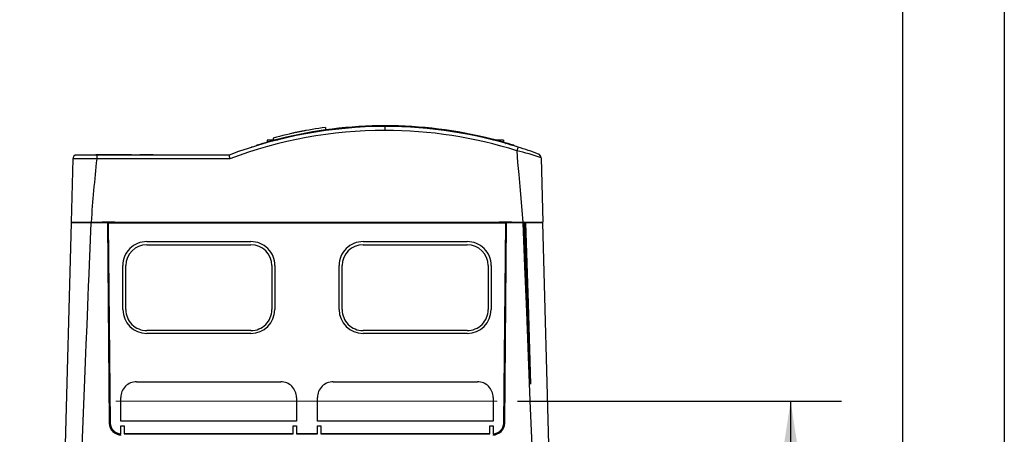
# Model space of a CAD drawing. Header units: millimetres. Extents: x 0 to 1118, y 0 to 864.
# Tile 25 of 42: x 872 to 1118, y 341 to 445. Entities that reach past the tile are written whole.
import ezdxf

# ---------------------------------------------------------------- set-up
doc = ezdxf.new("R2010")
doc.units = ezdxf.units.MM
doc.header["$LTSCALE"] = 4
doc.layers.add('DIMENSIONS', color=140, linetype='Continuous', lineweight=25)
doc.layers.add('TEXT', color=140, linetype='Continuous', lineweight=25)
doc.styles.add('SLDTEXTSTYLE0', font='TXT', dxfattribs={"width": 0.7})
doc.dimstyles.new('SLDDIMSTYLE1', dxfattribs={"dimtxt": 8.632031, "dimasz": 13.208, "dimexe": 0, "dimexo": 0.0625, "dimgap": 2.158008, "dimtad": 0, "dimtih": 1, "dimtoh": 1, "dimlfac": 1, "dimrnd": 1e-09, "dimzin": 12, "dimdsep": 46, "dimtxsty": 'SLDTEXTSTYLE0', "dimsah": 1, "dimcen": 0.09, "dimadec": 0, "dimazin": 3, "dimtfac": 1, "dimtofl": 0, "dimtmove": 0, "dimatfit": 3, "dimfxl": 0, "dimfrac": 2, "dimtolj": 1, "dimtzin": 12, "dimarcsym": 0})

# ---------------------------------------------------------------- blocks, each defined once
blk = doc.blocks.new('_D_23')
at = {"layer": 'DIMENSIONS'}
for p, q in [((996.11, 349.66), (1076.96, 349.66)), ((1064.26, 349.66), (1064.26, 269.51)), ((1051.44, 253.86), (1048.54, 253.86)), ((1048.54, 253.86), (1048.54, 240.14)), ((1077.09, 253.86), (1079.99, 253.86)), ((1079.99, 253.86), (1079.99, 240.14)), ((1048.54, 240.14), (1051.44, 240.14)), ((1079.99, 240.14), (1077.09, 240.14)), ((1064.26, 158.06), (1064.26, 238.21)), ((876.87, 158.06), (1076.96, 158.06))]:
    blk.add_line(p, q, dxfattribs=at)
for points in [[(1064.26, 349.66), (1062.23, 336.45), (1066.3, 336.45)], [(1064.26, 158.06), (1066.3, 171.27), (1062.23, 171.27)]]:
    blk.add_solid(points, dxfattribs=at)
at = {"layer": 'DIMENSIONS', "char_height": 8.467, "attachment_point": 1, "style": 'SLDTEXTSTYLE0'}
for s, insert in [('191.6', (1047.85, 266.7)), ('7.54', (1051.44, 251.05))]:
    blk.add_mtext(s, dxfattribs=dict(at, insert=insert))

msp = doc.modelspace()

# ---------------------------------------------------------------- linework, layer by layer
at = {"color": 7, "linetype": 'Continuous'}
msp.add_line((1117.61, 863.611), (1117.61, 0.011), dxfattribs=at)
for p, q in [((948.097, 418.093), (948.097, 417.465)), ((963.013, 417.349), (963.013, 418.323)), ((963.075, 418.508), (963.075, 418.311)), ((935.067, 415.457), (935.067, 414.946)), ((939.852, 416.633), (939.852, 416.62)), ((940.142, 416.695), (940.142, 416.682)), ((940.321, 416.72), (940.321, 416.734)), ((940.859, 416.849), (940.859, 416.836)), ((942.302, 417.125), (942.302, 417.138)), ((942.839, 417.242), (942.839, 417.229)), ((943.019, 417.263), (943.019, 417.276)), ((943.308, 417.33), (943.308, 417.317)), ((933.575, 414.946), (933.575, 414.397)), ((935.572, 414.946), (933.575, 414.946)), ((936.323, 414.946), (936.006, 414.946)), ((990.029, 414.946), (989.85, 414.946)), ((992.575, 414.946), (990.589, 414.946)), ((992.575, 414.946), (992.575, 414.397)), ((891.014, 411.208), (886.034, 411.208)), ((891.178, 411.209), (890.832, 411.209)), ((891.014, 411.208), (891.014, 410.234)), ((924.094, 411.208), (891.014, 411.208)), ((891.178, 411.208), (891.178, 411.209)), ((891.593, 411.209), (891.178, 411.209)), ((891.593, 411.208), (891.593, 411.209)), ((894.154, 411.209), (891.593, 411.209)), ((894.154, 411.209), (894.154, 411.208)), ((894.533, 411.209), (894.154, 411.209)), ((894.533, 411.208), (894.533, 411.209)), ((894.915, 411.209), (894.533, 411.209)), ((894.915, 411.208), (894.915, 411.209)), ((895.226, 411.209), (894.915, 411.209)), ((895.226, 411.208), (895.226, 411.209)), ((895.469, 411.209), (895.226, 411.209)), ((895.469, 411.208), (895.469, 411.209)), ((895.677, 411.209), (895.469, 411.209)), ((895.677, 411.208), (895.677, 411.209)), ((895.815, 411.209), (895.677, 411.209)), ((895.815, 411.208), (895.815, 411.209)), ((895.849, 411.209), (895.815, 411.209)), ((895.849, 411.208), (895.849, 411.209)), ((897.579, 411.209), (895.849, 411.209)), ((899.691, 411.209), (897.579, 411.209)), ((897.579, 411.208), (897.579, 411.209)), ((899.691, 411.208), (899.691, 411.209)), ((899.691, 411.209), (900.322, 411.209)), ((900.322, 411.209), (900.322, 411.208)), ((901.769, 411.208), (901.769, 411.209)), ((901.781, 411.209), (901.769, 411.209)), ((901.781, 411.208), (901.781, 411.209)), ((901.829, 411.209), (901.781, 411.209)), ((901.829, 411.208), (901.829, 411.209)), ((901.887, 411.209), (901.829, 411.209)), ((901.887, 411.208), (901.887, 411.209)), ((901.982, 411.209), (901.887, 411.209)), ((901.982, 411.208), (901.982, 411.209)), ((902.089, 411.209), (901.982, 411.209)), ((902.089, 411.208), (902.089, 411.209)), ((902.208, 411.209), (902.089, 411.209)), ((902.208, 411.208), (902.208, 411.209)), ((902.35, 411.209), (902.208, 411.209)), ((902.35, 411.208), (902.35, 411.209)), ((903.226, 411.209), (902.35, 411.209)), ((903.226, 411.209), (903.226, 411.208)), ((903.356, 411.209), (903.226, 411.209)), ((903.356, 411.208), (903.356, 411.209)), ((903.486, 411.209), (903.356, 411.209)), ((903.486, 411.208), (903.486, 411.209)), ((903.592, 411.209), (903.486, 411.209)), ((903.592, 411.208), (903.592, 411.209)), ((903.676, 411.209), (903.592, 411.209)), ((903.676, 411.208), (903.676, 411.209)), ((903.747, 411.209), (903.676, 411.209)), ((903.747, 411.208), (903.747, 411.209)), ((903.794, 411.209), (903.747, 411.209)), ((903.794, 411.208), (903.794, 411.209)), ((903.805, 411.209), (903.794, 411.209)), ((903.805, 411.208), (903.805, 411.209)), ((904.397, 411.209), (903.805, 411.209)), ((904.397, 411.208), (904.397, 411.209)), ((905.12, 411.209), (904.397, 411.209)), ((905.12, 411.208), (905.12, 411.209)), ((1001.949, 410.535), (1002.37, 394.458)), ((885.034, 410.234), (884.621, 394.458)), ((924.277, 410.234), (891.014, 410.234)), ((884.61, 394.258), (882.28, 305.258)), ((889.608, 394.258), (884.61, 394.258)), ((884.621, 394.458), (889.619, 394.458)), ((884.737, 394.258), (884.742, 394.458)), ((893.71, 394.258), (889.608, 394.258)), ((889.619, 394.458), (997.372, 394.458)), ((892.466, 394.325), (892.396, 394.408)), ((895.516, 394.408), (892.396, 394.408)), ((892.396, 394.258), (892.396, 394.408)), ((892.466, 394.325), (893.816, 394.325)), ((892.466, 394.258), (892.466, 394.325)), ((893.71, 394.258), (894.146, 344.232)), ((893.71, 394.258), (893.873, 394.258)), ((893.874, 394.258), (893.816, 394.325)), ((893.816, 394.325), (893.817, 394.258)), ((894.386, 344.19), (893.873, 394.258)), ((893.874, 394.258), (894.387, 344.19)), ((893.874, 394.258), (993.159, 394.258)), ((895.556, 394.361), (895.516, 394.408)), ((895.556, 394.361), (908.516, 394.361)), ((908.558, 394.312), (908.516, 394.361)), ((978.475, 394.312), (908.558, 394.312)), ((909.625, 394.312), (909.621, 394.458)), ((977.367, 394.312), (977.37, 394.458)), ((978.516, 394.361), (978.475, 394.312)), ((978.516, 394.361), (991.477, 394.361)), ((991.517, 394.408), (991.477, 394.361)), ((994.637, 394.408), (991.517, 394.408)), ((993.16, 394.258), (992.646, 344.19)), ((992.646, 344.19), (993.159, 394.258)), ((992.873, 344.232), (993.31, 394.258)), ((993.216, 394.325), (993.159, 394.258)), ((993.16, 394.258), (993.31, 394.258)), ((993.216, 394.258), (993.216, 394.325)), ((993.216, 394.325), (994.566, 394.325)), ((997.412, 394.258), (993.31, 394.258)), ((994.637, 394.408), (994.566, 394.325)), ((994.566, 394.325), (994.566, 394.258)), ((994.637, 394.408), (994.637, 394.258)), ((997.372, 394.458), (1002.37, 394.458)), ((997.768, 394.258), (997.412, 394.258)), ((997.768, 394.258), (998.107, 394.258)), ((1002.41, 394.258), (998.107, 394.258)), ((1002.264, 394.458), (1002.269, 394.258)), ((1004.74, 305.258), (1002.41, 394.258)), ((903.516, 389.567), (929.516, 389.567)), ((903.516, 388.782), (929.516, 388.782)), ((957.516, 389.567), (983.516, 389.567)), ((957.516, 388.782), (983.516, 388.782)), ((897.55, 372.57), (897.533, 383.573)), ((898.283, 372.57), (898.3, 383.573)), ((934.733, 383.573), (934.75, 372.57)), ((935.5, 383.573), (935.483, 372.57)), ((951.55, 372.57), (951.533, 383.573)), ((952.283, 372.57), (952.3, 383.573)), ((988.733, 383.573), (988.75, 372.57)), ((989.5, 383.573), (989.483, 372.57)), ((929.516, 367.328), (903.516, 367.328)), ((929.516, 366.611), (903.516, 366.611)), ((983.516, 367.328), (957.516, 367.328)), ((983.516, 366.611), (957.516, 366.611)), ((900.966, 354.555), (936.966, 354.555)), ((950.066, 354.555), (986.066, 354.555)), ((897.042, 344.689), (897.033, 350.615)), ((940.9, 350.615), (940.891, 344.689)), ((946.142, 344.689), (946.133, 350.615)), ((990, 350.615), (989.991, 344.689)), ((894.387, 344.19), (894.386, 344.19)), ((940.891, 344.689), (897.042, 344.689)), ((989.991, 344.689), (946.142, 344.689)), ((992.646, 344.19), (992.646, 344.19)), ((897.044, 343.536), (897.889, 343.536)), ((897.047, 341.55), (897.044, 343.536)), ((897.889, 343.536), (897.886, 341.55)), ((940.044, 343.536), (940.889, 343.536)), ((940.047, 341.55), (940.044, 343.536)), ((940.889, 343.536), (940.886, 341.55)), ((946.144, 343.536), (946.989, 343.536)), ((946.147, 341.55), (946.144, 343.536)), ((946.989, 343.536), (946.986, 341.55)), ((989.144, 343.536), (989.989, 343.536)), ((989.147, 341.55), (989.144, 343.536)), ((989.989, 343.536), (989.986, 341.55)), ((897.046, 341.549), (897.047, 341.55)), ((897.886, 341.55), (897.887, 341.549)), ((897.886, 341.55), (940.047, 341.55)), ((940.046, 341.549), (897.887, 341.549)), ((940.046, 341.549), (940.047, 341.55)), ((940.886, 341.55), (940.887, 341.549)), ((940.886, 341.55), (946.147, 341.55)), ((946.146, 341.549), (940.887, 341.549)), ((946.146, 341.549), (946.147, 341.55)), ((946.986, 341.55), (946.987, 341.549)), ((946.986, 341.55), (989.147, 341.55)), ((989.146, 341.549), (946.987, 341.549)), ((989.146, 341.549), (989.147, 341.55)), ((989.986, 341.55), (989.987, 341.549))]:
    msp.add_line(p, q)
at = {"color": 179, "linetype": 'Continuous', "lineweight": 18}
msp.add_line((895.785, 349.658), (991.026, 349.658), dxfattribs=at)
at = {"flags": 128}
for points in [[(940.321, 416.734), (940.206, 416.709), (940.148, 416.696), (940.142, 416.695)], [(942.3, 417.138), (942.265, 417.131), (942.155, 417.11), (941.981, 417.076), (941.761, 417.032), (941.518, 416.983), (941.279, 416.934), (941.075, 416.892), (940.931, 416.862), (940.864, 416.848), (940.868, 416.849)], [(929.701, 413.145), (929.728, 413.153), (929.741, 413.157)], [(993.079, 414.134), (993.114, 414.121), (993.15, 414.1)], [(993.173, 414.095), (993.149, 414.102), (993.149, 414.101)], [(995.906, 412.268), (996.055, 409.323), (996.406, 406.302), (996.653, 403.363), (996.89, 400.395), (997.166, 397.37), (997.372, 394.458)], [(886.078, 305.258), (886.357, 313.364), (886.725, 321.872), (887.068, 330.178), (887.398, 338.485), (887.727, 346.792), (888.056, 355.098), (888.23, 359.484), (888.404, 363.87), (888.594, 368.647), (888.784, 373.401), (888.894, 375.982), (888.998, 378.357), (889.132, 381.424), (889.236, 383.844), (889.324, 385.951), (889.398, 387.811), (889.48, 390.061), (889.55, 392.21), (889.608, 394.258)], [(997.412, 394.258), (997.803, 383.365), (998.292, 372.008), (998.734, 360.883), (999.175, 349.758), (999.616, 338.633), (1000.057, 327.508), (1000.536, 316.384), (1000.941, 305.258)], [(997.768, 394.258), (998.021, 386.665), (998.658, 371.484), (999.346, 353.926)], [(998.107, 394.258), (998.714, 374.092), (999.346, 353.926)]]:
    msp.add_lwpolyline(points, dxfattribs=at)
for centre, radius, start, end in [((963.013, 308.323), 110, 90, 110.72039), ((963.075, 310.508), 108.622, 97.92591, 104.94267), ((963.075, 310.508), 108, 90, 104.10716), ((963.013, 308.323), 110, 72.43593, 90), ((963.075, 310.508), 108, 75.89284, 90), ((963.013, 308.349), 109, 90, 110.81627), ((963.004, 310.834), 108.301, 102.18685, 102.34057), ((963.075, 310.508), 108.635, 101.80041, 102.0902), ((963.075, 310.508), 108.635, 100.73535, 101.26266), ((963.075, 310.508), 108.635, 100.63898, 100.73535), ((963.075, 310.508), 108.635, 100.48369, 100.63898), ((963.018, 308.385), 108.965, 72.43307, 90.00287), ((929.706, 412.845), 0.3, 90.92142, 107.67501), ((931.088, 413.349), 0.3, 107.27741, 150.61732), ((963.075, 310.508), 108, 104.10716, 107.27741), ((935.254, 414.772), 1.572, 13.42702, 17.74038), ((991.476, 414.603), 2.176, 162.66489, 166.56305), ((963.075, 310.508), 108, 72.72259, 75.89284), ((993.013, 413.846), 0.296, 57.25105, 74.12725), ((963.07, 308.517), 109.786, 72.62246, 74.08864), ((995.062, 413.349), 0.3, 20.04375, 72.72259), ((1025.138, 403.267), 30.587, 161.05844, 162.88506), ((963.013, 308.323), 110, 69.63226, 72.43593), ((886.034, 410.208), 1, 90, 178.5), ((876.705, 401.787), 48.316, 10.06938, 11.24447), ((976.936, 334.726), 79.829, 71.73952, 76.25307), ((1000.95, 410.508), 1, 1.5, 69.63226), ((888.024, 280.283), 129.986, 88.68189, 91.31811), ((1348.277, 361.859), 459.815, 173.96098, 175.93455), ((903.517, 383.565), 5.217, 90.00604, 179.92024), ((929.516, 383.565), 5.217, 0.08289, 89.99083), ((957.517, 383.565), 5.217, 90.00602, 179.92025), ((983.516, 383.565), 5.217, 0.08289, 89.99083), ((903.517, 372.562), 5.234, 179.90812, 269.99089), ((929.516, 372.561), 5.234, 270.00602, 0.09497), ((957.517, 372.562), 5.234, 179.90812, 269.99089), ((983.516, 372.561), 5.234, 270.00604, 0.09495), ((897.146, 344.258), 3, 180.5, 270), ((989.873, 344.258), 3, 270, 359.5)]:
    msp.add_arc(centre, radius, start, end)
for centre, major_axis, start_param, end_param in [((903.516, 383.582), (0, 5.985), 0, 1.572321), ((929.516, 383.582), (0, 5.985), 4.7108643, 6.2831853), ((957.516, 383.582), (0, 5.985), 0, 1.572321), ((983.516, 383.582), (0, 5.985), 4.7108643, 6.2831853), ((903.516, 372.579), (0, 5.968), 1.572321, 3.1415927), ((929.516, 372.579), (0, 5.968), 3.1415927, 4.7108643), ((957.516, 372.579), (0, 5.968), 1.572321, 3.1415927), ((983.516, 372.579), (0, 5.968), 3.1415927, 4.7108643), ((900.966, 350.621), (0, 3.934), 0, 1.572321), ((936.966, 350.621), (0, 3.934), 4.7108643, 6.2831853), ((950.066, 350.621), (0, 3.934), 0, 1.572321), ((986.066, 350.621), (0, 3.934), 4.7108643, 6.2831853), ((897.054, 344.217), (0, 2.668), 1.5810476, 3.1388012), ((897.054, 344.217), (0, 2.668), 1.5810476, 3.1390084), ((989.979, 344.217), (0, 2.668), 3.1441769, 4.7021377), ((989.979, 344.217), (0, 2.668), 3.1443841, 4.7021377)]:
    msp.add_ellipse(centre, major_axis=major_axis, ratio=0.9997621, start_param=start_param, end_param=end_param)
at = {"layer": 'TEXT'}
msp.add_line((1092.2, 838.2), (1092.2, 25.4), dxfattribs=at)

# ---------------------------------------------------------------- dimensions: what is measured, and where the dimension line sits
at = {"layer": 'DIMENSIONS'}
dim = msp.add_linear_dim(base=(1064.263, 349.658), p1=(871.788, 158.058), p2=(991.026, 349.658), angle=90, dimstyle='SLDDIMSTYLE1', dxfattribs=at)
dim.commit()
dim.dimension.update_dxf_attribs({"geometry": '_D_23', "text_midpoint": (1064.263, 253.858), "dimtype": 160})

doc.saveas('drawing.dxf')
